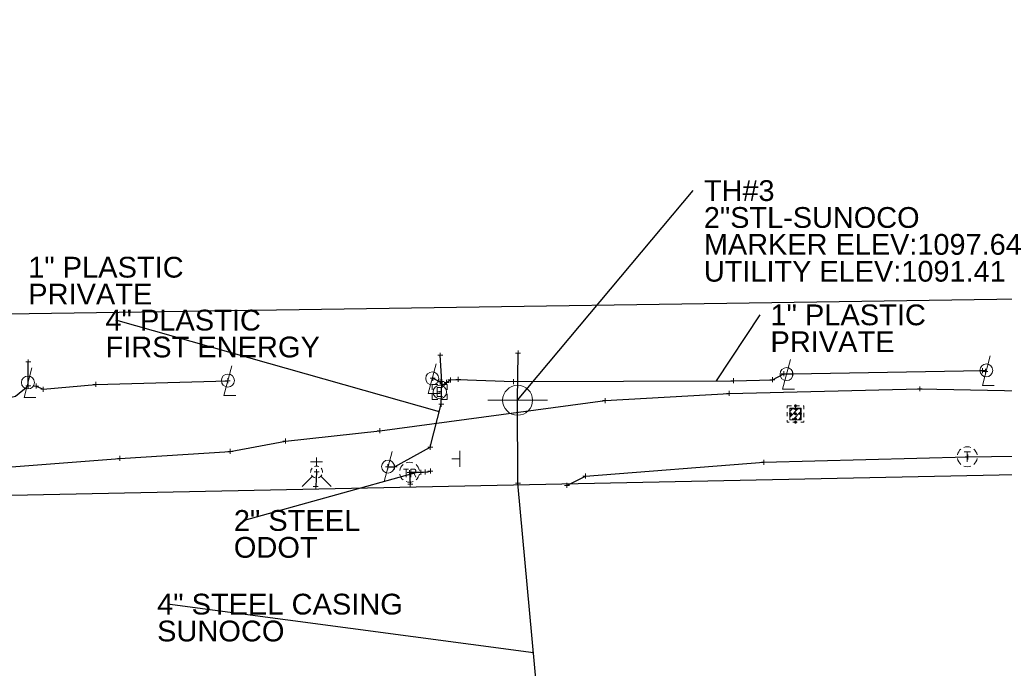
# Model space of a CAD drawing. Header units: feet. Extents: x 2474969 to 2485206, y 498780 to 500682.
# Tile 28 of 69: x 2478034 to 2478231, y 500070 to 500200. Entities that reach past the tile are written whole.
import ezdxf

# ---------------------------------------------------------------- set-up
doc = ezdxf.new("R2010")
doc.units = ezdxf.units.FT
doc.header["$MEASUREMENT"] = 0
for name, pattern in [('DGN Style 1', [0.06322802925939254, 0.0001052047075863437, -0.06312282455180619]), ('DGN Style 2', [0.017105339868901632, 0.01026320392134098, -0.006842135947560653]), ('DGN Style 4', [0.027368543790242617, 0.01368427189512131, -0.006842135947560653, 0, -0.006842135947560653]), ('DGN Style 5', [0.011973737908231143, 0.00513160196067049, -0.006842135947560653]), ('DGN Style 6', [6.093386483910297, 0.00320367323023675, -1.2814692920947, 2.242571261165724, -1.2814692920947, 0.00320367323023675, -1.2814692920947]), ('DGN Style 7', [0.034210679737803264, 0.01539480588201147, -0.006842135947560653, 0.00513160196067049, -0.006842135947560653]), ('drainage01', [1.6, 0.85, -0.75]), ('interconnectex', [0]), ('OhDOT_USTN2', [0.10999999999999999, 0.069, -0.04099999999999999])]:
    doc.linetypes.add(name, pattern=pattern)
for name, color, linetype in [('DR_X_Cells', 151, 'OhDOT_USTN2'), ('GT_Target_Soil_Boring', 5, 'Continuous'), ('LT_X_Poles', 2, 'Continuous'), ('SG_X_Interconnect_Cable', 7, 'interconnectex'), ('SG_X_Manhole', 1, 'Continuous'), ('SN_X_Public', 3, 'Continuous'), ('TX_X_10', 7, 'Continuous'), ('UT_X_Electric', 1, 'elecex'), ('UT_X_Electric_Cells', 1, 'Continuous'), ('UT_X_Gas', 190, 'gasex'), ('UT_X_Telecom', 30, 'teleex'), ('UT_X_Telecom_Cells', 30, 'Continuous'), ('UT_X_Unknown_Cells', 7, 'Continuous'), ('UT_X_Water', 133, 'waterex'), ('UT_X_Water_Cells', 133, 'Continuous')]:
    doc.layers.add(name, color=color, linetype=linetype)
for name, color, linetype, lineweight in [('DR_X_Cells (Construction)', 5, 'DGN Style 2', 0), ('GK_Drainage_Nodes (Construction)', 7, 'Continuous', 53), ('SG_X_Manhole (Construction)', 1, 'Continuous', 0), ('UT_X_Electric_Cells (Construction)', 1, 'Continuous', 0), ('UT_X_Telecom_Cells (Construction)', 30, 'Continuous', 0), ('UT_X_Water_Cells (Construction)', 62, 'Continuous', 0)]:
    doc.layers.add(name, color=color, linetype=linetype, lineweight=lineweight)
doc.layers.add('SV_X_Shot_Marker (Construction)', color=2, linetype='Continuous', lineweight=0, transparency=0.5)
doc.styles.get("Standard").update_dxf_attribs({"font": 'arial.ttf'})
doc.styles.add('Standard-Linetype-Ex', font='font30.shx')
doc.styles.add('Style-Arial', font='arial.ttf')
doc.linetypes.add('elecex', pattern='A,0.2,-0.1,0.2,-0.1,0.2,-0.1,0.2,-0.1,["E",Standard-Linetype-Ex,S=0.14,R=0,X=-0,Y=-0.05],-0.2', length=1.4)
doc.linetypes.add('gasex', pattern='A,0.2,-0.1,0.2,-0.1,0.2,-0.1,0.2,-0.1,["G",Standard-Linetype-Ex,S=0.14,R=0,X=-0,Y=-0.05],-0.25', length=1.45)
doc.linetypes.add('teleex', pattern='A,0.2,-0.1,0.2,-0.1,0.2,-0.1,0.2,-0.1,["T",Standard-Linetype-Ex,S=0.14,R=0,X=-0,Y=-0.05],-0.2', length=1.4)
doc.linetypes.add('waterex', pattern='A,0.2,-0.1,0.2,-0.1,0.2,-0.1,0.2,-0.1,["W",Standard-Linetype-Ex,S=0.14,R=0,X=-0,Y=-0.05],-0.2', length=1.4)
doc.dimstyles.get("Standard").update_dxf_attribs({"dimtxt": 0.18, "dimasz": 0.18, "dimexe": 0.18, "dimexo": 0.0625, "dimgap": 0.09, "dimtad": 0, "dimtih": 1, "dimtoh": 1, "dimdec": 4, "dimzin": 0, "dimdsep": 46, "dimtxsty": 'Standard', "dimcen": 0.09, "dimadec": 0, "dimazin": 0, "dimtfac": 1, "dimtdec": 4, "dimtofl": 0, "dimtmove": 0, "dimatfit": 3, "dimfxl": 1, "dimtolj": 1, "dimtzin": 0, "dimarcsym": 0})

# ---------------------------------------------------------------- blocks, each defined once
blk = doc.blocks.new('SVPT_1406')
at = {"layer": 'SV_X_Shot_Marker (Construction)', "transparency": 33554495}
for p, q in [((-0.02499999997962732, 3.637978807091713e-12), (0.02500000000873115, 3.637978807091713e-12)), ((1.455191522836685e-11, 0.02500000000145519), (1.455191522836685e-11, -0.02499999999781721))]:
    blk.add_line(p, q, dxfattribs=at)
blk.add_point((1.455191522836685e-11, 3.637978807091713e-12), dxfattribs=at)
blk = doc.blocks.new('TMH_15')
at = {"layer": 'UT_X_Telecom_Cells', "color": 30, "linetype": 'Continuous', "lineweight": 0}
for p, q in [((-0.03250000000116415, 0.05000000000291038), (0.03250000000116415, 0.05000000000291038)), ((0, -0.0499999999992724), (0, 0.05000000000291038))]:
    blk.add_line(p, q, dxfattribs=at)
for start, end in [(70.05767222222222, 110.1060805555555), (130.0805972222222, 170.0721333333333), (10.01689444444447, 50.03918888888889), (190.0168944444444, 230.0391888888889), (250.0576722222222, 290.0473111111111), (310.0114361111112, 350.0263833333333)]:
    blk.add_arc((-2.767537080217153e-05, -3.704166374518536e-05), 0.09999900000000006, start, end, dxfattribs=at)
at = {"layer": 'UT_X_Telecom_Cells (Construction)', "color": 30, "linetype": 'Continuous', "lineweight": 30}
blk.add_point((0, 3.637978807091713e-12), dxfattribs=at)
blk = doc.blocks.new('SVPT_1407')
at = {"layer": 'SV_X_Shot_Marker (Construction)', "transparency": 33554495}
for p, q in [((0, 0.02499999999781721), (0, -0.02500000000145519)), ((-0.02499999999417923, -3.637978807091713e-12), (0.02500000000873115, -3.637978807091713e-12))]:
    blk.add_line(p, q, dxfattribs=at)
blk.add_point((0, -3.637978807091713e-12), dxfattribs=at)
blk = doc.blocks.new('SVPT_1408')
at = {"layer": 'SV_X_Shot_Marker (Construction)', "transparency": 33554495}
for p, q in [((-0.02500000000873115, 0), (0.02499999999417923, 0)), ((0, 0.02500000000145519), (0, -0.02499999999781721))]:
    blk.add_line(p, q, dxfattribs=at)
blk.add_point((0, 0), dxfattribs=at)
blk = doc.blocks.new('CB22B-X_14')
at = {"layer": 'DR_X_Cells', "color": 5, "linetype": 'Continuous', "lineweight": 0}
for p, q in [((-1.145831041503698, -0.6130853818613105), (0.6130853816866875, 1.145831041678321)), ((-1.145831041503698, 0.5182854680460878), (-0.5182854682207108, 1.145831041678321)), ((-0.5472058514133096, -1.145831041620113), (1.145831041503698, 0.5472058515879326)), ((0.5841649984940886, -1.145831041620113), (1.145831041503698, -0.5841649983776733))]:
    blk.add_line(p, q, dxfattribs=at)
at = {"layer": 'DR_X_Cells', "color": 4, "linetype": 'drainage01', "lineweight": 0}
blk.add_3dface([(-1.666663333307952, 1.666663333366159), (1.666663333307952, 1.666663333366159), (1.666663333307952, -1.666663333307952), (-1.666663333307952, -1.666663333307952)], dxfattribs=at)
at = {"layer": 'DR_X_Cells', "color": 5, "linetype": 'Continuous', "lineweight": 0}
blk.add_3dface([(-1.145831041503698, 1.145831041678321), (1.145831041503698, 1.145831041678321), (1.145831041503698, -1.145831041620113), (-1.145831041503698, -1.145831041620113)], dxfattribs=at)
at = {"layer": 'DR_X_Cells (Construction)', "color": 251, "linetype": 'drainage01', "lineweight": 0}
blk.add_3dface([(-0.999997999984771, 0.999997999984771), (0.999997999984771, 0.999997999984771), (0.999997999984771, -0.999997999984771), (-0.999997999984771, -0.999997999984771)], dxfattribs=at)
at = {"layer": 'GK_Drainage_Nodes (Construction)', "color": 254, "linetype": 'DGN Style 6', "lineweight": 53}
for p in [(-0.999997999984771, 0), (0, 0.999997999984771), (0.999997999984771, 0), (0, -0.999997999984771)]:
    blk.add_point(p, dxfattribs=at)
at = {"layer": 'GK_Drainage_Nodes (Construction)', "color": 30, "linetype": 'DGN Style 2', "lineweight": 53}
blk.add_point((0, 1.666663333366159), dxfattribs=at)
at = {"layer": 'GK_Drainage_Nodes (Construction)', "color": 5, "linetype": 'DGN Style 7', "lineweight": 53}
blk.add_point((0, 0), dxfattribs=at)
at = {"layer": 'GK_Drainage_Nodes (Construction)', "color": 1, "linetype": 'DGN Style 5', "lineweight": 53}
blk.add_point((0, 0), dxfattribs=at)
at = {"layer": 'GK_Drainage_Nodes (Construction)', "color": 2, "linetype": 'DGN Style 4', "lineweight": 53}
blk.add_point((0, 0), dxfattribs=at)
at = {"layer": 'GK_Drainage_Nodes (Construction)', "color": 6, "linetype": 'DGN Style 1', "lineweight": 53}
blk.add_point((0, -1.666663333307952), dxfattribs=at)
blk = doc.blocks.new('SVPT_1409')
at = {"layer": 'SV_X_Shot_Marker (Construction)', "transparency": 33554495}
for p, q in [((-0.02499999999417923, 0), (0.02500000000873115, 0)), ((0, 0.02499999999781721), (0, -0.02500000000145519))]:
    blk.add_line(p, q, dxfattribs=at)
blk.add_point((0, 0), dxfattribs=at)
blk = doc.blocks.new('SVPT_1410')
at = {"layer": 'SV_X_Shot_Marker (Construction)', "transparency": 33554495}
for p, q in [((-0.02499999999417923, 0), (0.02500000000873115, 0)), ((0, 0.02500000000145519), (0, -0.02499999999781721))]:
    blk.add_line(p, q, dxfattribs=at)
blk.add_point((0, 0), dxfattribs=at)
blk = doc.blocks.new('SVPT_1411')
at = {"layer": 'SV_X_Shot_Marker (Construction)', "transparency": 33554495}
for p, q in [((-0.02500000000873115, 0), (0.02499999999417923, 0)), ((-1.455191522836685e-11, 0.02500000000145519), (-1.455191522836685e-11, -0.02499999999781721))]:
    blk.add_line(p, q, dxfattribs=at)
blk.add_point((-1.455191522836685e-11, 0), dxfattribs=at)
blk = doc.blocks.new('SVPT_1412')
at = {"layer": 'SV_X_Shot_Marker (Construction)', "transparency": 33554495}
for p, q in [((-0.02499999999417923, 0), (0.02499999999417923, 0)), ((0, 0.02499999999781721), (0, -0.02500000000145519))]:
    blk.add_line(p, q, dxfattribs=at)
blk.add_point((0, 0), dxfattribs=at)
blk = doc.blocks.new('SVPT_1413')
at = {"layer": 'SV_X_Shot_Marker (Construction)', "transparency": 33554495}
for p, q in [((-0.02499999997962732, 3.637978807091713e-12), (0.02500000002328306, 3.637978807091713e-12)), ((1.455191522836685e-11, 0.02500000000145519), (1.455191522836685e-11, -0.02499999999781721))]:
    blk.add_line(p, q, dxfattribs=at)
blk.add_point((1.455191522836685e-11, 3.637978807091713e-12), dxfattribs=at)
blk = doc.blocks.new('UP_1')
at = {"layer": 'UT_X_Unknown_Cells', "color": 7, "linetype": 'Continuous', "lineweight": 0}
blk.add_line((0.0401666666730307, 0.1500000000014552), (-0.04016666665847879, -0.1499999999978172), dxfattribs=at)
blk.add_circle((1.455191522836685e-11, 0), 0.065, dxfattribs=at)
blk = doc.blocks.new('SVPT_1414')
at = {"layer": 'SV_X_Shot_Marker (Construction)', "transparency": 33554495}
for p, q in [((-0.02499999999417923, 3.637978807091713e-12), (0.02500000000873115, 3.637978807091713e-12)), ((1.455191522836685e-11, 0.02500000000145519), (1.455191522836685e-11, -0.02499999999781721))]:
    blk.add_line(p, q, dxfattribs=at)
blk.add_point((1.455191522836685e-11, 3.637978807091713e-12), dxfattribs=at)
blk = doc.blocks.new('SVPT_1415')
at = {"layer": 'SV_X_Shot_Marker (Construction)', "transparency": 33554495}
for p, q in [((-0.02499999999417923, 0), (0.02500000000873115, 0)), ((1.455191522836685e-11, 0.02499999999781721), (1.455191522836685e-11, -0.02500000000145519))]:
    blk.add_line(p, q, dxfattribs=at)
blk.add_point((1.455191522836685e-11, 0), dxfattribs=at)
blk = doc.blocks.new('SVPT_1416')
at = {"layer": 'SV_X_Shot_Marker (Construction)', "transparency": 33554495}
for p, q in [((-0.02499999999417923, 3.637978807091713e-12), (0.02500000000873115, 3.637978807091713e-12)), ((1.455191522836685e-11, 0.02500000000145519), (1.455191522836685e-11, -0.02499999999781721))]:
    blk.add_line(p, q, dxfattribs=at)
blk.add_point((1.455191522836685e-11, 3.637978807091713e-12), dxfattribs=at)
blk = doc.blocks.new('SVPT_1417')
at = {"layer": 'SV_X_Shot_Marker (Construction)', "transparency": 33554495}
for p, q in [((-0.02499999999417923, 0), (0.02500000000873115, 0)), ((1.455191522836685e-11, 0.02500000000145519), (1.455191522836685e-11, -0.02499999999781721))]:
    blk.add_line(p, q, dxfattribs=at)
blk.add_point((1.455191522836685e-11, 0), dxfattribs=at)
blk = doc.blocks.new('EM_1')
at = {"layer": 'UT_X_Electric_Cells', "color": 1, "linetype": 'Continuous', "lineweight": 0}
blk.add_line((-0.02816666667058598, 3.637978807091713e-12), (0.01683333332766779, 3.637978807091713e-12), dxfattribs=at)
at = {"layer": 'UT_X_Electric_Cells', "color": 1, "linetype": 'Continuous', "lineweight": 0, "flags": 128}
for points in [[(-0.02000000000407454, 0.07500000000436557), (-0.07499999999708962, 0.07500000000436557), (-0.07499999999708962, 0.02000000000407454)], [(0.02808333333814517, 0.04500000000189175), (-0.02816666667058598, 0.04500000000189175), (-0.02816666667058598, -0.04499999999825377), (0.02808333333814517, -0.04499999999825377)], [(0.07499999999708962, 0.02000000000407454), (0.07499999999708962, 0.07500000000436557), (0.02000000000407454, 0.07500000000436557)], [(-0.07499999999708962, -0.01999999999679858), (-0.07499999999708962, -0.07499999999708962), (-0.02000000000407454, -0.07499999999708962)], [(0.02000000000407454, -0.07499999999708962), (0.07499999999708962, -0.07499999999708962), (0.07499999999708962, -0.01999999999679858)]]:
    blk.add_lwpolyline(points, dxfattribs=at)
at = {"layer": 'UT_X_Electric_Cells', "color": 1, "linetype": 'Continuous', "lineweight": 0}
blk.add_circle((0, 3.637978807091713e-12), 0.0675, dxfattribs=at)
at = {"layer": 'UT_X_Electric_Cells (Construction)', "color": 1, "linetype": 'Continuous', "lineweight": 30}
blk.add_point((0, 3.637978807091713e-12), dxfattribs=at)
blk = doc.blocks.new('SVPT_1418')
at = {"layer": 'SV_X_Shot_Marker (Construction)', "transparency": 33554495}
for p, q in [((-0.02499999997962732, 0), (0.02500000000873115, 0)), ((1.455191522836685e-11, 0.02500000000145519), (1.455191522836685e-11, -0.02500000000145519))]:
    blk.add_line(p, q, dxfattribs=at)
blk.add_point((1.455191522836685e-11, 0), dxfattribs=at)
blk = doc.blocks.new('SVPT_1419')
at = {"layer": 'SV_X_Shot_Marker (Construction)', "transparency": 33554495}
for p, q in [((-0.02499999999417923, 3.637978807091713e-12), (0.02500000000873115, 3.637978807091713e-12)), ((1.455191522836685e-11, 0.02500000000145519), (1.455191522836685e-11, -0.02499999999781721))]:
    blk.add_line(p, q, dxfattribs=at)
blk.add_point((1.455191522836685e-11, 3.637978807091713e-12), dxfattribs=at)
blk = doc.blocks.new('SVPT_1420')
at = {"layer": 'SV_X_Shot_Marker (Construction)', "transparency": 33554495}
for p, q in [((-0.02500000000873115, 0), (0.02499999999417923, 0)), ((-1.455191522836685e-11, 0.02500000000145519), (-1.455191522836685e-11, -0.02499999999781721))]:
    blk.add_line(p, q, dxfattribs=at)
blk.add_point((-1.455191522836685e-11, 0), dxfattribs=at)
blk = doc.blocks.new('TRAFFIC_MH_1')
at = {"layer": 'SG_X_Manhole', "color": 1, "linetype": 'Continuous', "lineweight": 0, "flags": 128}
for points in [[(-0.06109375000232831, 0.03252349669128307), (-0.01133789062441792, 0.03252349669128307)], [(-0.03589843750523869, 0.03252349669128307), (-0.03589843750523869, -0.04747650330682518)], [(0.01385742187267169, -0.04747650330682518), (0.01385742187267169, 0.03252349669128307), (0.04409179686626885, 0.03252349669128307), (0.0472363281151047, 0.03188873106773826), (0.05165039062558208, 0.03062896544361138), (0.05353515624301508, 0.02936919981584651), (0.05542968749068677, 0.02810943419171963), (0.05794921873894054, 0.02495513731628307), (0.05983398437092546, 0.02181060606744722), (0.06109374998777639, 0.01677154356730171), (0.06109374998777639, 0.009212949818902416), (0.06046874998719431, 0.006693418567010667), (0.05920898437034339, 0.002914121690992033), (0.05668945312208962, -0.001499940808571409), (0.05416992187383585, -0.003384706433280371), (0.05227539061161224, -0.004644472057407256), (0.05101562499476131, -0.005279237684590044), (0.04913085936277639, -0.005904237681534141), (0.04345703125, -0.006539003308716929), (0.01385742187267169, -0.006539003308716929)], [(0.04345703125, -0.006539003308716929), (0.06109374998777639, -0.04747650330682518)]]:
    blk.add_lwpolyline(points, dxfattribs=at)
at = {"layer": 'SG_X_Manhole', "color": 1, "linetype": 'Continuous', "lineweight": 0}
for start, end in [(70.05767222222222, 110.1060805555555), (130.0805972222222, 170.0721333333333), (10.01689444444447, 50.03918888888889), (190.0168944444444, 230.0391888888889), (250.0576722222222, 290.0473111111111), (310.0114361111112, 350.0263833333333)]:
    blk.add_arc((-2.767487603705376e-05, -3.704166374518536e-05), 0.09999900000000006, start, end, dxfattribs=at)
at = {"layer": 'SG_X_Manhole (Construction)', "color": 1, "lineweight": 30}
blk.add_point((-2.767487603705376e-05, -3.704166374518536e-05), dxfattribs=at)
blk = doc.blocks.new('SVPT_1421')
at = {"layer": 'SV_X_Shot_Marker (Construction)', "transparency": 33554495}
for p, q in [((-0.02500000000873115, 0), (0.02499999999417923, 0)), ((0, 0.02500000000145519), (0, -0.02499999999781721))]:
    blk.add_line(p, q, dxfattribs=at)
blk.add_point((0, 0), dxfattribs=at)
blk = doc.blocks.new('SVPT_1422')
at = {"layer": 'SV_X_Shot_Marker (Construction)', "transparency": 33554495}
for p, q in [((-0.02499999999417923, 0), (0.02499999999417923, 0)), ((0, 0.02500000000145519), (0, -0.02500000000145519))]:
    blk.add_line(p, q, dxfattribs=at)
blk.add_point((0, 0), dxfattribs=at)
blk = doc.blocks.new('SVPT_1423')
at = {"layer": 'SV_X_Shot_Marker (Construction)', "transparency": 33554495}
for p, q in [((-0.02499999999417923, 0), (0.02500000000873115, 0)), ((0, 0.02499999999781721), (0, -0.02500000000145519))]:
    blk.add_line(p, q, dxfattribs=at)
blk.add_point((0, 0), dxfattribs=at)
blk = doc.blocks.new('SVPT_1424')
at = {"layer": 'SV_X_Shot_Marker (Construction)', "transparency": 33554495}
for p, q in [((-0.02499999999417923, 0), (0.02500000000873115, 0)), ((1.455191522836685e-11, 0.02500000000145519), (1.455191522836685e-11, -0.02499999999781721))]:
    blk.add_line(p, q, dxfattribs=at)
blk.add_point((1.455191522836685e-11, 0), dxfattribs=at)
blk = doc.blocks.new('SVPT_1425')
at = {"layer": 'SV_X_Shot_Marker (Construction)', "transparency": 33554495}
for p, q in [((-0.02499999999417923, 0), (0.02500000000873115, 0)), ((1.455191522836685e-11, 0.02500000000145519), (1.455191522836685e-11, -0.02500000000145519))]:
    blk.add_line(p, q, dxfattribs=at)
blk.add_point((1.455191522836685e-11, 0), dxfattribs=at)
blk = doc.blocks.new('SGN1P_7')
at = {"layer": 'SN_X_Public', "color": 3, "linetype": 'Continuous', "lineweight": 0}
for p, q in [((1.455191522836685e-11, 3.637978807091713e-12), (-0.07999999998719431, 3.637978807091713e-12)), ((1.455191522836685e-11, 0.08000000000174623), (1.455191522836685e-11, -0.07999999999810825))]:
    blk.add_line(p, q, dxfattribs=at)
blk = doc.blocks.new('SVPT_1426')
at = {"layer": 'SV_X_Shot_Marker (Construction)', "transparency": 33554495}
for p, q in [((-0.02499999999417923, 0), (0.02500000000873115, 0)), ((0, 0.02500000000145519), (0, -0.02499999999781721))]:
    blk.add_line(p, q, dxfattribs=at)
blk.add_point((0, 0), dxfattribs=at)
blk = doc.blocks.new('SVPT_1427')
at = {"layer": 'SV_X_Shot_Marker (Construction)', "transparency": 33554495}
for p, q in [((-0.02500000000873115, 0), (0.02499999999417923, 0)), ((0, 0.02499999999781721), (0, -0.02500000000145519))]:
    blk.add_line(p, q, dxfattribs=at)
blk.add_point((0, 0), dxfattribs=at)
blk = doc.blocks.new('SVPT_1428')
at = {"layer": 'SV_X_Shot_Marker (Construction)', "transparency": 33554495}
for p, q in [((-0.02499999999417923, 0), (0.02499999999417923, 0)), ((0, 0.02500000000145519), (0, -0.02499999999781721))]:
    blk.add_line(p, q, dxfattribs=at)
blk.add_point((0, 0), dxfattribs=at)
blk = doc.blocks.new('FH_12')
at = {"layer": 'UT_X_Water_Cells', "color": 62, "linetype": 'Continuous', "lineweight": 0}
for p, q in [((0.05991666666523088, 0.1031666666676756), (-0.06008333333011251, 0.1031666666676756)), ((-8.333333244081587e-05, 0.0601666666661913), (-8.333333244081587e-05, 0.1461666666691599)), ((-0.04233333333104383, -0.04241666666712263), (-0.1463333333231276, -0.1463333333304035)), ((0.04224999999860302, -0.04241666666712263), (0.1462500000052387, -0.1463333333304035))]:
    blk.add_line(p, q, dxfattribs=at)
for start, end in [(140.0209916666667, 184.0629333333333), (68.13946111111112, 112.0379833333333), (356.016475, 39.98885277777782), (211.8787722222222, 255.8479305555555), (283.8238944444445, 329.9096694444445)]:
    blk.add_arc((0, 0), 0.06, start, end, dxfattribs=at)
at = {"layer": 'UT_X_Water_Cells (Construction)', "color": 62, "linetype": 'Continuous', "lineweight": 30}
blk.add_point((0, 0), dxfattribs=at)
blk.add_point((0, 0), dxfattribs=at)
blk = doc.blocks.new('SVPT_1429')
at = {"layer": 'SV_X_Shot_Marker (Construction)', "transparency": 33554495}
for p, q in [((-0.02499999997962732, 0), (0.02500000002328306, 0)), ((1.455191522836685e-11, 0.02499999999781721), (1.455191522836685e-11, -0.02500000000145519))]:
    blk.add_line(p, q, dxfattribs=at)
blk.add_point((1.455191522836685e-11, 0), dxfattribs=at)
blk = doc.blocks.new('SVPT_1430')
at = {"layer": 'SV_X_Shot_Marker (Construction)', "transparency": 33554495}
for p, q in [((-0.02499999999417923, 0), (0.02499999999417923, 0)), ((0, 0.02500000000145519), (0, -0.02500000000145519))]:
    blk.add_line(p, q, dxfattribs=at)
blk.add_point((0, 0), dxfattribs=at)
blk = doc.blocks.new('SVPT_1431')
at = {"layer": 'SV_X_Shot_Marker (Construction)', "transparency": 33554495}
for p, q in [((-0.02499999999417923, 0), (0.02500000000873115, 0)), ((0, 0.02500000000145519), (0, -0.02499999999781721))]:
    blk.add_line(p, q, dxfattribs=at)
blk.add_point((0, 0), dxfattribs=at)
blk = doc.blocks.new('SVPT_1432')
at = {"layer": 'SV_X_Shot_Marker (Construction)', "transparency": 33554495}
for p, q in [((-0.02499999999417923, 0), (0.02500000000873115, 0)), ((0, 0.02500000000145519), (0, -0.02499999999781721))]:
    blk.add_line(p, q, dxfattribs=at)
blk.add_point((0, 0), dxfattribs=at)
blk = doc.blocks.new('SVPT_1486')
at = {"layer": 'SV_X_Shot_Marker (Construction)', "transparency": 33554495}
for p, q in [((-0.02499999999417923, 0), (0.02499999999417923, 0)), ((0, 0.02499999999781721), (0, -0.02500000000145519))]:
    blk.add_line(p, q, dxfattribs=at)
blk.add_point((0, 0), dxfattribs=at)
blk = doc.blocks.new('SVPT_1487')
at = {"layer": 'SV_X_Shot_Marker (Construction)', "transparency": 33554495}
for p, q in [((-0.02499999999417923, 0), (0.02499999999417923, 0)), ((0, 0.02500000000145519), (0, -0.02500000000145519))]:
    blk.add_line(p, q, dxfattribs=at)
blk.add_point((0, 0), dxfattribs=at)
blk = doc.blocks.new('LPOLE_18')
at = {"layer": 'LT_X_Poles', "color": 34, "linetype": 'Continuous', "lineweight": 0, "flags": 128}
blk.add_lwpolyline([(0.03933333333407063, 0.1476666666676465), (-0.03941666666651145, -0.1515833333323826), (0.07875000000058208, -0.1515833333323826)], dxfattribs=at)
at = {"layer": 'LT_X_Poles', "color": 34, "linetype": 'Continuous', "lineweight": 0}
blk.add_circle((-7.80029222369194e-06, -8.250044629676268e-06), 0.06500593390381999, dxfattribs=at)
blk = doc.blocks.new('SVPT_1488')
at = {"layer": 'SV_X_Shot_Marker (Construction)', "transparency": 33554495}
for p, q in [((-0.02499999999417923, 0), (0.02500000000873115, 0)), ((0, 0.02500000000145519), (0, -0.02499999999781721))]:
    blk.add_line(p, q, dxfattribs=at)
blk.add_point((0, 0), dxfattribs=at)
blk = doc.blocks.new('SVPT_1489')
at = {"layer": 'SV_X_Shot_Marker (Construction)', "transparency": 33554495}
for p, q in [((-0.02499999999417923, 0), (0.02500000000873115, 0)), ((0, 0.02499999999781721), (0, -0.02500000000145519))]:
    blk.add_line(p, q, dxfattribs=at)
blk.add_point((0, 0), dxfattribs=at)
blk = doc.blocks.new('SVPT_1490')
at = {"layer": 'SV_X_Shot_Marker (Construction)', "transparency": 33554495}
for p, q in [((-0.02499999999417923, 0), (0.02500000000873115, 0)), ((1.455191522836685e-11, 0.02500000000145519), (1.455191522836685e-11, -0.02500000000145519))]:
    blk.add_line(p, q, dxfattribs=at)
blk.add_point((1.455191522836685e-11, 0), dxfattribs=at)
blk = doc.blocks.new('SVPT_1491')
at = {"layer": 'SV_X_Shot_Marker (Construction)', "transparency": 33554495}
for p, q in [((-0.02500000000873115, 0), (0.02499999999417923, 0)), ((-1.455191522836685e-11, 0.02499999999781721), (-1.455191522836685e-11, -0.02500000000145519))]:
    blk.add_line(p, q, dxfattribs=at)
blk.add_point((-1.455191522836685e-11, 0), dxfattribs=at)
blk = doc.blocks.new('LPOLE_19')
at = {"layer": 'LT_X_Poles', "color": 34, "linetype": 'Continuous', "lineweight": 0, "flags": 128}
blk.add_lwpolyline([(0.03933333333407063, 0.1476666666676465), (-0.03941666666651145, -0.1515833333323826), (0.07875000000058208, -0.1515833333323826)], dxfattribs=at)
at = {"layer": 'LT_X_Poles', "color": 34, "linetype": 'Continuous', "lineweight": 0}
blk.add_circle((-7.80029222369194e-06, -8.250044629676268e-06), 0.06500593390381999, dxfattribs=at)
blk = doc.blocks.new('LPOLE_20')
at = {"layer": 'LT_X_Poles', "color": 34, "linetype": 'Continuous', "lineweight": 0, "flags": 128}
blk.add_lwpolyline([(0.03933333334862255, 0.1476666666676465), (-0.03941666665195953, -0.1515833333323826), (0.07875000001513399, -0.1515833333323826)], dxfattribs=at)
at = {"layer": 'LT_X_Poles', "color": 34, "linetype": 'Continuous', "lineweight": 0}
blk.add_circle((-7.800277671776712e-06, -8.249982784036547e-06), 0.06500593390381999, dxfattribs=at)
blk = doc.blocks.new('SVPT_1492')
at = {"layer": 'SV_X_Shot_Marker (Construction)', "transparency": 33554495}
for p, q in [((-0.02499999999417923, 0), (0.02500000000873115, 0)), ((0, 0.02500000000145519), (0, -0.02500000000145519))]:
    blk.add_line(p, q, dxfattribs=at)
blk.add_point((0, 0), dxfattribs=at)
blk = doc.blocks.new('SVPT_1493')
at = {"layer": 'SV_X_Shot_Marker (Construction)', "transparency": 33554495}
for p, q in [((-0.02499999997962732, 0), (0.02500000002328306, 0)), ((1.455191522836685e-11, 0.02500000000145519), (1.455191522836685e-11, -0.02500000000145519))]:
    blk.add_line(p, q, dxfattribs=at)
blk.add_point((1.455191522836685e-11, 0), dxfattribs=at)
blk = doc.blocks.new('SVPT_1494')
at = {"layer": 'SV_X_Shot_Marker (Construction)', "transparency": 33554495}
for p, q in [((-0.02500000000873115, 0), (0.02499999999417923, 0)), ((-1.455191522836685e-11, 0.02499999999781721), (-1.455191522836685e-11, -0.02500000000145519))]:
    blk.add_line(p, q, dxfattribs=at)
blk.add_point((-1.455191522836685e-11, 0), dxfattribs=at)
blk = doc.blocks.new('SVPT_1495')
at = {"layer": 'SV_X_Shot_Marker (Construction)', "transparency": 33554495}
for p, q in [((-0.02499999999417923, 0), (0.02500000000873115, 0)), ((1.455191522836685e-11, 0.02500000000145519), (1.455191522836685e-11, -0.02500000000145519))]:
    blk.add_line(p, q, dxfattribs=at)
blk.add_point((1.455191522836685e-11, 0), dxfattribs=at)
blk = doc.blocks.new('SVPT_1496')
at = {"layer": 'SV_X_Shot_Marker (Construction)', "transparency": 33554495}
for p, q in [((-0.02500000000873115, 0), (0.02499999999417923, 0)), ((-1.455191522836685e-11, 0.02499999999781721), (-1.455191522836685e-11, -0.02500000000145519))]:
    blk.add_line(p, q, dxfattribs=at)
blk.add_point((-1.455191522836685e-11, 0), dxfattribs=at)
blk = doc.blocks.new('SVPT_1497')
at = {"layer": 'SV_X_Shot_Marker (Construction)', "transparency": 33554495}
for p, q in [((-0.02499999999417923, 0), (0.02500000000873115, 0)), ((1.455191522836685e-11, 0.02500000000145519), (1.455191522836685e-11, -0.02499999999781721))]:
    blk.add_line(p, q, dxfattribs=at)
blk.add_point((1.455191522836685e-11, 0), dxfattribs=at)
blk = doc.blocks.new('SVPT_1498')
at = {"layer": 'SV_X_Shot_Marker (Construction)', "transparency": 33554495}
for p, q in [((-0.02500000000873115, 3.637978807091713e-12), (0.02499999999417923, 3.637978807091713e-12)), ((0, 0.02500000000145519), (0, -0.02499999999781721))]:
    blk.add_line(p, q, dxfattribs=at)
blk.add_point((0, 3.637978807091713e-12), dxfattribs=at)
blk = doc.blocks.new('SVPT_1499')
at = {"layer": 'SV_X_Shot_Marker (Construction)', "transparency": 33554495}
for p, q in [((-0.02499999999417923, 0), (0.02500000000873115, 0)), ((1.455191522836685e-11, 0.02499999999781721), (1.455191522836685e-11, -0.02500000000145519))]:
    blk.add_line(p, q, dxfattribs=at)
blk.add_point((1.455191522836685e-11, 0), dxfattribs=at)
blk = doc.blocks.new('SVPT_1500')
at = {"layer": 'SV_X_Shot_Marker (Construction)', "transparency": 33554495}
for p, q in [((-0.02500000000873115, 0), (0.02499999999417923, 0)), ((0, 0.02500000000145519), (0, -0.02500000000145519))]:
    blk.add_line(p, q, dxfattribs=at)
blk.add_point((0, 0), dxfattribs=at)
blk = doc.blocks.new('SVPT_1501')
at = {"layer": 'SV_X_Shot_Marker (Construction)', "transparency": 33554495}
for p, q in [((-0.02499999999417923, 0), (0.02499999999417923, 0)), ((0, 0.02500000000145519), (0, -0.02499999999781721))]:
    blk.add_line(p, q, dxfattribs=at)
blk.add_point((0, 0), dxfattribs=at)
blk = doc.blocks.new('LPOLE_21')
at = {"layer": 'LT_X_Poles', "color": 34, "linetype": 'Continuous', "lineweight": 0, "flags": 128}
blk.add_lwpolyline([(0.03933333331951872, 0.1476666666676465), (-0.03941666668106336, -0.1515833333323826), (0.07874999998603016, -0.1515833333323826)], dxfattribs=at)
at = {"layer": 'LT_X_Poles', "color": 34, "linetype": 'Continuous', "lineweight": 0}
blk.add_circle((-7.800306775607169e-06, -8.250044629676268e-06), 0.06500593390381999, dxfattribs=at)
blk = doc.blocks.new('SVPT_1502')
at = {"layer": 'SV_X_Shot_Marker (Construction)', "transparency": 33554495}
for p, q in [((-0.02499999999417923, 0), (0.02500000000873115, 0)), ((1.455191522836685e-11, 0.02500000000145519), (1.455191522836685e-11, -0.02499999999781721))]:
    blk.add_line(p, q, dxfattribs=at)
blk.add_point((1.455191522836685e-11, 0), dxfattribs=at)
blk = doc.blocks.new('SVPT_1503')
at = {"layer": 'SV_X_Shot_Marker (Construction)', "transparency": 33554495}
for p, q in [((-0.02499999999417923, 0), (0.02500000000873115, 0)), ((0, 0.02500000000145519), (0, -0.02500000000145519))]:
    blk.add_line(p, q, dxfattribs=at)
blk.add_point((0, 0), dxfattribs=at)
blk = doc.blocks.new('SVPT_1504')
at = {"layer": 'SV_X_Shot_Marker (Construction)', "transparency": 33554495}
for p, q in [((-0.02499999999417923, 0), (0.02500000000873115, 0)), ((0, 0.02500000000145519), (0, -0.02500000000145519))]:
    blk.add_line(p, q, dxfattribs=at)
blk.add_point((0, 0), dxfattribs=at)
blk = doc.blocks.new('LPOLE_22')
at = {"layer": 'LT_X_Poles', "color": 34, "linetype": 'Continuous', "lineweight": 0, "flags": 128}
blk.add_lwpolyline([(0.03933333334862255, 0.1476666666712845), (-0.03941666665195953, -0.1515833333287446), (0.07875000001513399, -0.1515833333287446)], dxfattribs=at)
at = {"layer": 'LT_X_Poles', "color": 34, "linetype": 'Continuous', "lineweight": 0}
blk.add_circle((-7.800277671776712e-06, -8.24997914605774e-06), 0.06500593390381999, dxfattribs=at)
blk = doc.blocks.new('TerminatorOpen_0.5')
at = {"color": 0, "linetype": 'ByBlock', "lineweight": -2}
for q in [(-1, 0.25), (-1, 0), (-1, -0.25)]:
    blk.add_line((0, 0), q, dxfattribs=at)
blk = doc.blocks.new('SOILB_TARGET_2')
at = {"layer": 'GT_Target_Soil_Boring', "color": 5, "linetype": 'Continuous', "lineweight": 13}
for q in [(1.455191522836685e-11, 0.3000003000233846), (-0.3000003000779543, 0), (1.455191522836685e-11, -0.3000003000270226), (0.300000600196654, 0)]:
    blk.add_line((1.455191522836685e-11, 0), q, dxfattribs=at)
blk.add_circle((1.455191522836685e-11, 0), 0.15, dxfattribs=at)

msp = doc.modelspace()

# ---------------------------------------------------------------- linework, layer by layer
at = {"layer": 'SG_X_Interconnect_Cable', "extrusion": (-0.07371232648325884, -0.2397900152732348, 0.968022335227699), "elevation": -301527.1298664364, "flags": 128}
msp.add_lwpolyline([(2221772.878044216, 1167890.440417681), (2221770.698961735, 1167889.714925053), (2221771.526318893, 1167887.426832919)], dxfattribs=at)
at = {"layer": 'TX_X_10'}
msp.add_polyline3d([(2477782.560322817, 500199.948158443, -98.1244957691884), (2477744.579736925, 500191.0390998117, 0), (2477760.226898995, 500124.3330192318, 0), (2477779.628428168, 500111.1631541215, 0), (2477804.736930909, 500099.9072740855, 0), (2479919.900663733, 500143.438862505, 0), (2479939.744480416, 500154.1938558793, 0), (2479938.543614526, 500183.8699835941, 0), (2479900.154653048, 500182.3165466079, 0), (2479900.411890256, 500175.959630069, 0), (2478566.736232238, 500146.920208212, -535.7731187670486), (2478566.011947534, 500156.1988696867, 1106.255607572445), (2478564.215308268, 500166.4832683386, 5590.512835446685), (2478471.727080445, 500164.1983599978, 7509.360123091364), (2478469.170800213, 500147.3597151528, 7952.446835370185), (2477828.036375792, 500137.8973892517, 8267.878684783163), (2477791.380436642, 500157.4769925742, 8285.766980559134)], close=True, dxfattribs=at)
at = {"layer": 'UT_X_Electric', "extrusion": (-0.182053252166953, -0.03440929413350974, 0.9826864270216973)}
msp.add_line((2478115.269287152, 500109.201981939), (2478116.306399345, 500109.3980031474), dxfattribs=at)
at = {"layer": 'UT_X_Electric', "flags": 128}
for points in [[(2478107.776476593, 500110.2760981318), (2478109.129622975, 500110.2380940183), (2478116.281396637, 500114.1695193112), (2478118.492635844, 500122.8134544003), (2478118.593646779, 500127.3519453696), (2478118.264611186, 500132.6425176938)], [(2477950.650478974, 500129.9232235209), (2477949.623367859, 500123.75955675), (2477949.194321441, 500115.7946951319), (2477950.883504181, 500115.6106752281), (2477955.276979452, 500117.3868673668), (2477961.023601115, 500121.1882785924), (2477972.116801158, 500124.8056699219), (2477980.488706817, 500124.0925927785), (2478008.337719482, 500124.1706012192), (2478028.420892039, 500123.3855162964), (2478033.058393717, 500124.3966256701), (2478035.639672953, 500126.4748504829), (2478035.630671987, 500131.2933717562)], [(2478116.76244868, 500128.0090164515), (2478118.256610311, 500127.3119410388), (2478118.687656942, 500126.6648710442), (2478119.556750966, 500127.2019291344), (2478120.314832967, 500127.673980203), (2478121.901004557, 500127.7779914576), (2478132.966201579, 500127.3529454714), (2478177.094975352, 500127.5209636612), (2478184.916821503, 500127.7109842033), (2478187.192067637, 500128.9391170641), (2478188.956258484, 500128.8761102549), (2478227.02037619, 500129.5541836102), (2478227.643443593, 500129.3801647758)], [(2478037.191840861, 500126.4638492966), (2478038.655999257, 500125.8247801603), (2478049.17713741, 500126.7768831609), (2478075.640000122, 500127.5319648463)]]:
    msp.add_lwpolyline(points, dxfattribs=at)
at = {"layer": 'UT_X_Gas', "flags": 128}
for points in [[(2477817.516076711, 500100.6010514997), (2477818.865222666, 500101.0480998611), (2477825.468937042, 500107.712820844), (2477847.813354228, 500108.3308877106), (2477865.309246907, 500108.7949379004), (2477878.976725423, 500108.5929160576), (2477912.017299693, 500108.117864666), (2477957.829255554, 500108.9229517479), (2477967.615314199, 500108.8969489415), (2477969.181483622, 500110.475119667), (2477973.315930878, 500110.884163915), (2477974.26003301, 500109.7370398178), (2478012.019117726, 500109.5780226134), (2478029.590018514, 500110.0800769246), (2478054.014660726, 500111.9292769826), (2478076.149055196, 500113.3304285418), (2478087.213252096, 500115.4036528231), (2478106.140299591, 500117.4788773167), (2478151.356190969, 500123.5395329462), (2478176.227881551, 500124.9896898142), (2478214.481019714, 500125.8997882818), (2478245.008322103, 500125.3287264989), (2478254.402338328, 500125.1717095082), (2478272.640311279, 500142.5205862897), (2478307.775112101, 500143.3446754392), (2478312.054575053, 500143.3046711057), (2478331.990731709, 500123.5325321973), (2478338.95148471, 500118.7820182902), (2478376.67956607, 500119.4160868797), (2478418.750117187, 500119.8151300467), (2478477.217442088, 500119.0620485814), (2478536.61786792, 500120.4642002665), (2478586.098220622, 500122.1133786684), (2478640.900149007, 500122.0173682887), (2478684.200833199, 500123.2925062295), (2478684.362850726, 500123.4635247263), (2478772.030334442, 500125.1567078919), (2478843.11102383, 500126.6788725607), (2478931.422577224, 500128.4420633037), (2478970.253777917, 500128.314049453), (2479013.401445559, 500129.332159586), (2479089.343660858, 500129.6381926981), (2479137.70689271, 500129.7532051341), (2479240.527015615, 500130.7603140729), (2479295.597973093, 500131.0863493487), (2479354.922390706, 500132.0334518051), (2479412.585628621, 500134.0516701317)], [(2478143.5683485, 500015.5788539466), (2478142.221202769, 500028.5112529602), (2478141.45311967, 500033.3677783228), (2478139.584917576, 500044.4939819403), (2478133.862340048, 500106.9761328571), (2478133.794000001, 500123.6040000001), (2478133.880963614, 500133.0816619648)]]:
    msp.add_lwpolyline(points, dxfattribs=at)
at = {"layer": 'UT_X_Telecom', "flags": 128}
msp.add_lwpolyline([(2478143.684361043, 500106.5186916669), (2478147.385761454, 500108.3838934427), (2478183.197635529, 500111.1761954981), (2478224.106060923, 500112.2403106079), (2478233.63709198, 500112.4213302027), (2478285.350686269, 500112.6343532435), (2478293.667585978, 500112.8333747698), (2478295.993837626, 500111.6642482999), (2478325.228000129, 500108.328887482), (2478410.040174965, 500111.163194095), (2478414.649673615, 500112.7803690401), (2478450.528554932, 500113.7614751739), (2478472.003878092, 500114.5655621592), (2478495.583428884, 500115.0326126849), (2478534.656655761, 500116.1417326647), (2478587.194339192, 500117.2978577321), (2478610.055812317, 500118.0839427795), (2478631.389120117, 500117.9979334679), (2478684.32584672, 500118.9350348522), (2478727.625530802, 500120.5752122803), (2478772.869425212, 500120.3231850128), (2478868.113728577, 500123.6365434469), (2478918.883220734, 500122.2613946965), (2478969.955745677, 500122.6784397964), (2479022.635444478, 500123.2224986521), (2479088.406559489, 500123.659545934), (2479137.992923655, 500124.1535993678), (2479230.75695871, 500125.3717311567), (2479296.051022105, 500126.4068431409), (2479371.932230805, 500127.6579784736), (2479412.491618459, 500128.4220611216)], dxfattribs=at)
at = {"layer": 'UT_X_Water', "extrusion": (-0.01352851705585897, -0.2345734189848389, 0.9720042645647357)}
msp.add_line((2478093.476929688, 500109.2819905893), (2478093.305911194, 500106.3166698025), dxfattribs=at)

# ---------------------------------------------------------------- block references
at = {"layer": 'DR_X_Cells', "color": 5, "linetype": 'Continuous', "lineweight": 0}
msp.add_blockref('CB22B-X_14', (2478189.538321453, 500120.8552425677, 1098.482), dxfattribs=at)
at = {"layer": 'GT_Target_Soil_Boring', "color": 5, "linetype": 'Continuous', "lineweight": 13, "xscale": 20, "yscale": 20, "zscale": 20}
msp.add_blockref('SOILB_TARGET_2', (2478133.794, 500123.604, 1097.64), dxfattribs=at)
at = {"layer": 'LT_X_Poles', "color": 34, "linetype": 'Continuous', "lineweight": 0, "xscale": 20, "yscale": 20, "zscale": 20}
for name, p in [('LPOLE_22', (2478227.824463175, 500129.5991884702, 1100.606)), ('LPOLE_19', (2478075.683004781, 500127.5649684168, 1097.238)), ('LPOLE_20', (2478116.66443808, 500127.9890142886, 1098.093)), ('LPOLE_21', (2478187.750128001, 500128.848107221, 1098.765)), ('LPOLE_18', (2478035.570665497, 500127.1719258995, 1095.624))]:
    msp.add_blockref(name, p, dxfattribs=at)
at = {"layer": 'SG_X_Manhole', "color": 1, "linetype": 'Continuous', "lineweight": 0, "xscale": 20, "yscale": 20, "zscale": 20}
msp.add_blockref('TRAFFIC_MH_1', (2478112.12994754, 500109.1619776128, 1096.561), dxfattribs=at)
at = {"layer": 'SN_X_Public', "color": 3, "linetype": 'Continuous', "lineweight": 0, "xscale": 20, "yscale": 20, "zscale": 20}
msp.add_blockref('SGN1P_7', (2478122.200036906, 500111.8542688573, 1097.414), dxfattribs=at)
at = {"layer": 'SV_X_Shot_Marker (Construction)', "transparency": 33554495, "xscale": 20, "yscale": 20, "zscale": 20}
for name, p in [('SVPT_1419', (2478118.264611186, 500132.6425176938, 1097.555)), ('SVPT_1427', (2478133.880963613, 500133.0816619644, 1097.927)), ('SVPT_1487', (2478035.630671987, 500131.2933717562, 1094.996)), ('SVPT_1492', (2478116.76244868, 500128.0090164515, 1098.146)), ('SVPT_1501', (2478187.192067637, 500128.9391170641, 1098.709)), ('SVPT_1502', (2478188.956258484, 500128.8761102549, 1099.025)), ('SVPT_1503', (2478227.02037619, 500129.5541836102, 1099.683)), ('SVPT_1504', (2478227.643443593, 500129.3801647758, 1100.536)), ('SVPT_1486', (2478035.639672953, 500126.4748504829, 1095.569)), ('SVPT_1488', (2478037.191840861, 500126.4638492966, 1094.908)), ('SVPT_1490', (2478049.17713741, 500126.7768831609, 1095.558)), ('SVPT_1491', (2478075.640000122, 500127.5319648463, 1097.236)), ('SVPT_1493', (2478118.256610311, 500127.3119410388, 1097.535)), ('SVPT_1418', (2478118.593646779, 500127.3519453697, 1097.415)), ('SVPT_1494', (2478118.687656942, 500126.6648710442, 1097.587)), ('SVPT_1495', (2478119.556750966, 500127.2019291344, 1097.517)), ('SVPT_1496', (2478120.314832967, 500127.673980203, 1097.536)), ('SVPT_1497', (2478121.901004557, 500127.7779914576, 1097.619)), ('SVPT_1498', (2478132.966201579, 500127.3529454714, 1097.908)), ('SVPT_1499', (2478177.094975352, 500127.5209636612, 1098.43)), ('SVPT_1500', (2478184.916821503, 500127.7109842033, 1098.688)), ('SVPT_1489', (2478038.655999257, 500125.8247801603, 1095.103)), ('SVPT_1408', (2478176.227881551, 500124.9896898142, 1098.259)), ('SVPT_1407', (2478214.481019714, 500125.8997882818, 1099.759)), ('SVPT_1417', (2478118.492635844, 500122.8134544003, 1097.429)), ('SVPT_1412', (2478151.356190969, 500123.5395329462, 1097.769)), ('SVPT_1413', (2478106.140299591, 500117.4788773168, 1097.325)), ('SVPT_1430', (2478087.213252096, 500115.4036528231, 1096.922)), ('SVPT_1416', (2478116.281396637, 500114.1695193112, 1096.916)), ('SVPT_1431', (2478076.149055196, 500113.3304285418, 1096.452)), ('SVPT_1406', (2478224.106060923, 500112.2403106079, 1099.143)), ('SVPT_1432', (2478054.014660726, 500111.9292769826, 1095.677)), ('SVPT_1414', (2478107.776476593, 500110.2760981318, 1096.907)), ('SVPT_1415', (2478109.129622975, 500110.2380940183, 1096.687)), ('SVPT_1409', (2478183.197635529, 500111.1761954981, 1098.143)), ('SVPT_1428', (2478093.476929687, 500109.2819905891, 1096.407)), ('SVPT_1422', (2478112.124947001, 500109.1169727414, 1096.517)), ('SVPT_1420', (2478114.409194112, 500109.1659780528, 1096.638)), ('SVPT_1421', (2478114.414194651, 500109.1479760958, 1096.699)), ('SVPT_1424', (2478115.26928715, 500109.2019819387, 1096.653)), ('SVPT_1425', (2478116.306399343, 500109.3980031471, 1096.852)), ('SVPT_1410', (2478147.385761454, 500108.3838934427, 1096.958)), ('SVPT_1429', (2478093.305911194, 500106.3166698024, 1095.689)), ('SVPT_1423', (2478112.264962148, 500106.7567174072, 1095.943)), ('SVPT_1426', (2478133.862340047, 500106.976132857, 1096.514)), ('SVPT_1411', (2478143.684361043, 500106.5186916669, 1096.872))]:
    msp.add_blockref(name, p, dxfattribs=at)
at = {"layer": 'UT_X_Electric_Cells', "color": 1, "linetype": 'Continuous', "lineweight": 0, "xscale": 20, "yscale": 20, "zscale": 20}
msp.add_blockref('EM_1', (2478118.189603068, 500125.2707202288, 1097.51), dxfattribs=at)
at = {"layer": 'UT_X_Telecom_Cells', "color": 30, "linetype": 'Continuous', "lineweight": 0, "xscale": 20, "yscale": 20, "zscale": 20}
msp.add_blockref('TMH_15', (2478224.007050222, 500112.2833152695, 1099.121), dxfattribs=at)
at = {"layer": 'UT_X_Unknown_Cells', "color": 7, "linetype": 'Continuous', "lineweight": 0, "xscale": 20, "yscale": 20, "zscale": 20}
msp.add_blockref('UP_1', (2478107.798478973, 500110.3001007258, 1096.918), dxfattribs=at)
at = {"layer": 'UT_X_Water_Cells', "color": 62, "linetype": 'Continuous', "lineweight": 0, "xscale": 20, "yscale": 20, "zscale": 20}
msp.add_blockref('FH_12', (2478093.477929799, 500109.2169835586, 1096.408), dxfattribs=at)

# ---------------------------------------------------------------- texts
at = {"layer": 'Defpoints', "color": 7, "attachment_point": 1, "style": 'Style-Arial'}
for s, insert, char_height, rotation, line_spacing_factor in [('TH#3\\P2"STL-SUNOCO\\PMARKER ELEV:1097.64\\PUTILITY ELEV:1091.41', (2478171.161878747, 500167.7508158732, 3309.75551987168), 4.167117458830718, 359.99999999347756, 0.7765243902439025), ('1" PLASTIC\\PPRIVATE', (2478035.622738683, 500152.3796645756, 1094.71837161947), 4.167117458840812, 1.3044822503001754e-08, 0.7765243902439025), ('1" PLASTIC\\PPRIVATE', (2478184.51437382, 500142.8204612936, 1098.38961904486), 4.167117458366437, 6.5224112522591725e-09, 0.7765243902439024), ('4" PLASTIC\\PFIRST ENERGY', (2478051.1186655, 500141.7656673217, 1097.338762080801), 4.167117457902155, 359.99999999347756, 0.7765243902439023), ('2" STEEL\\PODOT', (2478076.871577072, 500101.5795353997, 1096.630894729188), 4.167117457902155, 6.52241125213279e-09, 0.7765243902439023), ('4" STEEL CASING\\PSUNOCO', (2478061.477419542, 500084.7961147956, 1096.6023034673), 4.167117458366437, 359.9999999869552, 0.7765243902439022)]:
    msp.add_mtext(s, dxfattribs=dict(at, insert=insert, char_height=char_height, rotation=rotation, line_spacing_factor=line_spacing_factor))

# ---------------------------------------------------------------- leaders
at = {"layer": 'Defpoints'}
msp.add_leader([(2478133.794, 500123.604, 1100.765), (2478168.999366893, 500165.6672571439, 1100.765)], dimstyle='Standard', override={"dimscale": 0, "dimtxt": 0.2083483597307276, "dimasz": 0.2083483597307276, "dimgap": 0.1041741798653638, "dimtad": 0, "dimtxsty": 'Style-Arial', "dimldrblk": 'TerminatorOpen_0.5'}, dxfattribs=at)
at = {"layer": 'Defpoints', "color": 7}
for points, override in [([(2478173.68125498, 500127.5079660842, 1098.389619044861), (2478182.430890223, 500140.7384906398, 1098.38961904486)], {"dimscale": 0, "dimtxt": 0.2083483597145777, "dimasz": 0.2083483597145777, "dimgap": 0.1041741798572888, "dimtad": 0, "dimtxsty": 'Style-Arial', "dimclrd": 7, "dimldrblk": 'TerminatorOpen_0.5'}), ([(2478118.103673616, 500121.2929656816, 1097.3387620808), (2478053.202149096, 500139.6836966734, 1097.338762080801)], {"dimscale": 0, "dimtxt": 0.2083483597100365, "dimasz": 0.2083483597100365, "dimgap": 0.1041741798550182, "dimtad": 0, "dimtxsty": 'Style-Arial', "dimclrd": 7, "dimldrblk": 'TerminatorOpen_0.5'}), ([(2478113.557547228, 500109.1363744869, 1096.630894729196), (2478078.95506067, 500099.4975647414, 1096.630894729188)], {"dimscale": 0, "dimtxt": 0.2083483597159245, "dimasz": 0.2083483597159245, "dimgap": 0.1041741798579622, "dimtad": 0, "dimtxsty": 'Style-Arial', "dimclrd": 7, "dimldrblk": 'TerminatorOpen_0.5'}), ([(2478136.981620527, 500072.918166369, 1096.602303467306), (2478063.560903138, 500082.7141441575, 1096.6023034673)], {"dimscale": 0, "dimtxt": 0.2083483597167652, "dimasz": 0.2083483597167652, "dimgap": 0.1041741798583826, "dimtad": 0, "dimtxsty": 'Style-Arial', "dimclrd": 7, "dimldrblk": 'TerminatorOpen_0.5'})]:
    msp.add_leader(points, dimstyle='Standard', override=override, dxfattribs=at)

doc.saveas('drawing.dxf')
